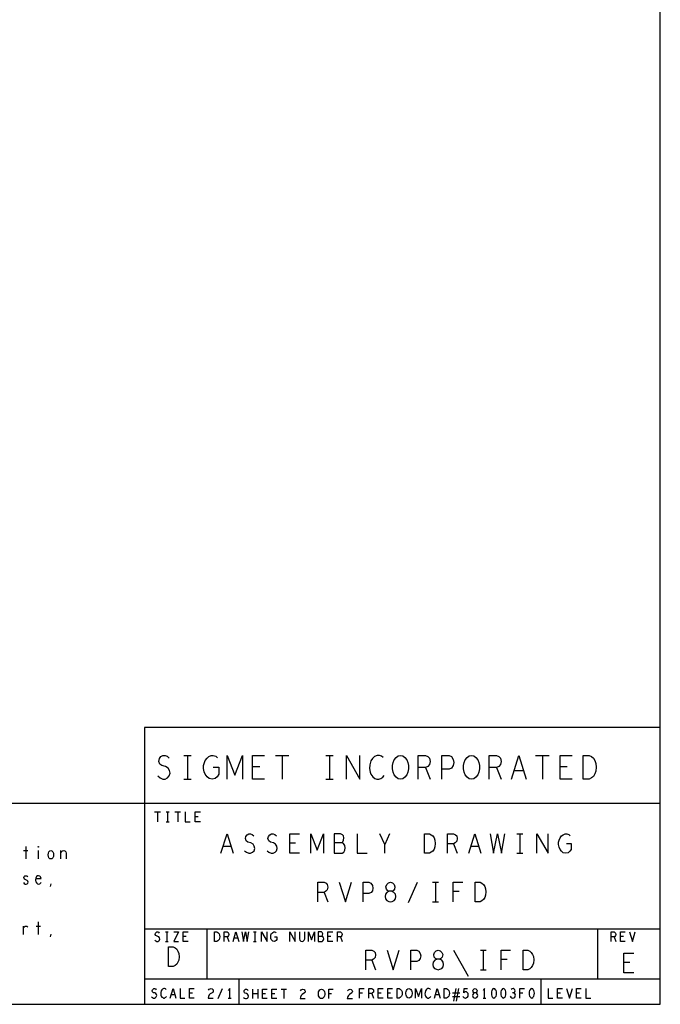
# Model space of a CAD drawing. Extents: x 17.9 to 50.9, y 20.7 to 41.7.
# Tile 10 of 14: x 45.8 to 50.9, y 20.7 to 28.6. Entities that reach past the tile are written whole.
import ezdxf

# ---------------------------------------------------------------- set-up
doc = ezdxf.new("R2010")
doc.units = 0
doc.layers.add('RVP8-IFD_E_bas', color=2, linetype='CONTINUOUS')

msp = doc.modelspace()

# ---------------------------------------------------------------- linework, layer by layer
at = {"layer": 'RVP8-IFD_E_bas'}
for points in [[(17.93, 20.735), (50.93, 20.735), (50.93, 41.735), (17.93, 41.735), (17.93, 20.735), (17.93, 20.735)], [(48.866, 22.525), (48.847, 22.528), (48.83, 22.541), (48.816, 22.559), (48.807, 22.581), (48.802, 22.607), (48.802, 22.632), (48.807, 22.657), (48.816, 22.678), (48.83, 22.697), (48.847, 22.71), (48.866, 22.713), (48.884, 22.71), (48.901, 22.697), (48.915, 22.678), (48.924, 22.657), (48.929, 22.632), (48.929, 22.607), (48.924, 22.581), (48.915, 22.559), (48.901, 22.541), (48.884, 22.528), (48.866, 22.525)], [(49.43, 22.525), (49.411, 22.528), (49.394, 22.541), (49.38, 22.559), (49.371, 22.581), (49.366, 22.607), (49.366, 22.632), (49.371, 22.657), (49.38, 22.678), (49.394, 22.697), (49.411, 22.71), (49.43, 22.713), (49.448, 22.71), (49.465, 22.697), (49.479, 22.678), (49.488, 22.657), (49.493, 22.632), (49.493, 22.607), (49.488, 22.581), (49.479, 22.559), (49.465, 22.541), (49.448, 22.528), (49.43, 22.525)], [(50.318, 22.525), (50.318, 22.713), (50.365, 22.713), (50.384, 22.704), (50.398, 22.691), (50.41, 22.672), (50.419, 22.65), (50.421, 22.619), (50.419, 22.588), (50.41, 22.566), (50.398, 22.547), (50.384, 22.534), (50.365, 22.525), (50.318, 22.525)], [(49.056, 21.935), (49.056, 22.091), (49.095, 22.091), (49.11, 22.083), (49.122, 22.073), (49.132, 22.057), (49.139, 22.039), (49.141, 22.013), (49.139, 21.987), (49.132, 21.969), (49.122, 21.953), (49.11, 21.943), (49.095, 21.935), (49.056, 21.935)], [(45.987, 21.983), (45.985, 21.985), (45.985, 21.988), (45.987, 21.99), (45.99, 21.988), (45.99, 21.985), (45.987, 21.983)], [(46.088, 21.89), (46.08, 21.892), (46.072, 21.898), (46.068, 21.91), (46.065, 21.923), (46.068, 21.937), (46.072, 21.948), (46.08, 21.955), (46.088, 21.957), (46.095, 21.955), (46.103, 21.948), (46.107, 21.937), (46.109, 21.923), (46.107, 21.91), (46.103, 21.898), (46.095, 21.892), (46.088, 21.89)], [(48.785, 21.55), (48.799, 21.553), (48.815, 21.56), (48.825, 21.573), (48.828, 21.592), (48.825, 21.61), (48.813, 21.625), (48.795, 21.633), (48.776, 21.633), (48.764, 21.638), (48.754, 21.651), (48.75, 21.67), (48.756, 21.688), (48.77, 21.701), (48.785, 21.706), (48.801, 21.701), (48.815, 21.688), (48.821, 21.67), (48.817, 21.651), (48.807, 21.638), (48.795, 21.633), (48.776, 21.633), (48.758, 21.625), (48.746, 21.61), (48.743, 21.592), (48.746, 21.573), (48.756, 21.56), (48.772, 21.553), (48.785, 21.55)], [(49.459, 21.55), (49.459, 21.706), (49.498, 21.706), (49.513, 21.698), (49.525, 21.688), (49.535, 21.672), (49.542, 21.654), (49.544, 21.628), (49.542, 21.602), (49.535, 21.584), (49.525, 21.568), (49.513, 21.558), (49.498, 21.55), (49.459, 21.55)], [(47.388, 21.235), (47.388, 21.31), (47.406, 21.31), (47.414, 21.306), (47.419, 21.301), (47.424, 21.294), (47.428, 21.285), (47.429, 21.272), (47.428, 21.26), (47.424, 21.251), (47.419, 21.244), (47.414, 21.239), (47.406, 21.235), (47.388, 21.235)], [(47.021, 21.035), (47.021, 21.191), (47.06, 21.191), (47.075, 21.183), (47.087, 21.173), (47.097, 21.157), (47.104, 21.139), (47.106, 21.113), (47.104, 21.087), (47.097, 21.069), (47.087, 21.053), (47.075, 21.043), (47.06, 21.035), (47.021, 21.035)], [(49.166, 21.01), (49.179, 21.013), (49.195, 21.02), (49.204, 21.033), (49.208, 21.052), (49.204, 21.07), (49.193, 21.085), (49.175, 21.093), (49.156, 21.093), (49.144, 21.098), (49.134, 21.111), (49.13, 21.13), (49.136, 21.148), (49.15, 21.161), (49.166, 21.166), (49.181, 21.161), (49.195, 21.148), (49.201, 21.13), (49.197, 21.111), (49.187, 21.098), (49.175, 21.093), (49.156, 21.093), (49.138, 21.085), (49.126, 21.07), (49.123, 21.052), (49.126, 21.033), (49.136, 21.02), (49.152, 21.013), (49.166, 21.01)], [(49.839, 21.01), (49.839, 21.166), (49.878, 21.166), (49.893, 21.158), (49.905, 21.148), (49.915, 21.132), (49.922, 21.114), (49.924, 21.088), (49.922, 21.062), (49.915, 21.044), (49.905, 21.028), (49.893, 21.018), (49.878, 21.01), (49.839, 21.01)], [(48.238, 20.78), (48.23, 20.781), (48.224, 20.786), (48.218, 20.794), (48.215, 20.802), (48.213, 20.813), (48.213, 20.823), (48.215, 20.833), (48.218, 20.841), (48.224, 20.849), (48.23, 20.854), (48.238, 20.855), (48.245, 20.854), (48.252, 20.849), (48.258, 20.841), (48.261, 20.833), (48.263, 20.823), (48.263, 20.813), (48.261, 20.802), (48.258, 20.794), (48.252, 20.786), (48.245, 20.781), (48.238, 20.78)], [(48.838, 20.785), (48.838, 20.86), (48.856, 20.86), (48.864, 20.856), (48.869, 20.851), (48.874, 20.844), (48.878, 20.835), (48.879, 20.823), (48.878, 20.81), (48.874, 20.801), (48.869, 20.794), (48.864, 20.789), (48.856, 20.785), (48.838, 20.785)], [(48.933, 20.785), (48.925, 20.786), (48.919, 20.791), (48.913, 20.799), (48.91, 20.808), (48.908, 20.817), (48.908, 20.827), (48.91, 20.837), (48.913, 20.846), (48.919, 20.854), (48.925, 20.859), (48.933, 20.86), (48.94, 20.859), (48.947, 20.854), (48.953, 20.846), (48.956, 20.837), (48.958, 20.827), (48.958, 20.817), (48.956, 20.808), (48.953, 20.799), (48.947, 20.791), (48.94, 20.786), (48.933, 20.785)], [(49.213, 20.785), (49.213, 20.86), (49.231, 20.86), (49.239, 20.856), (49.244, 20.851), (49.249, 20.844), (49.253, 20.835), (49.254, 20.823), (49.253, 20.81), (49.249, 20.801), (49.244, 20.794), (49.239, 20.789), (49.231, 20.785), (49.213, 20.785)], [(49.458, 20.785), (49.465, 20.786), (49.472, 20.79), (49.477, 20.796), (49.479, 20.805), (49.477, 20.814), (49.471, 20.821), (49.463, 20.825), (49.453, 20.825), (49.448, 20.827), (49.443, 20.834), (49.441, 20.843), (49.444, 20.851), (49.451, 20.858), (49.458, 20.86), (49.465, 20.858), (49.472, 20.851), (49.475, 20.843), (49.473, 20.834), (49.468, 20.827), (49.463, 20.825), (49.453, 20.825), (49.445, 20.821), (49.439, 20.814), (49.438, 20.805), (49.439, 20.796), (49.444, 20.79), (49.451, 20.786), (49.458, 20.785)], [(49.608, 20.86), (49.6, 20.858), (49.595, 20.851), (49.591, 20.844), (49.588, 20.834), (49.588, 20.823), (49.588, 20.811), (49.591, 20.801), (49.595, 20.794), (49.6, 20.788), (49.608, 20.785), (49.616, 20.788), (49.621, 20.794), (49.625, 20.801), (49.628, 20.811), (49.629, 20.823), (49.628, 20.834), (49.625, 20.844), (49.621, 20.851), (49.616, 20.858), (49.608, 20.86)], [(49.683, 20.86), (49.675, 20.858), (49.67, 20.851), (49.666, 20.844), (49.663, 20.834), (49.662, 20.823), (49.663, 20.811), (49.666, 20.801), (49.67, 20.794), (49.675, 20.788), (49.683, 20.785), (49.69, 20.788), (49.696, 20.794), (49.7, 20.801), (49.703, 20.811), (49.703, 20.823), (49.703, 20.834), (49.7, 20.844), (49.696, 20.851), (49.69, 20.858), (49.683, 20.86)], [(49.908, 20.86), (49.901, 20.858), (49.895, 20.851), (49.891, 20.844), (49.888, 20.834), (49.888, 20.823), (49.888, 20.811), (49.891, 20.801), (49.895, 20.794), (49.901, 20.788), (49.908, 20.785), (49.916, 20.788), (49.921, 20.794), (49.925, 20.801), (49.928, 20.811), (49.929, 20.823), (49.928, 20.834), (49.925, 20.844), (49.921, 20.851), (49.916, 20.858), (49.908, 20.86)]]:
    msp.add_lwpolyline(points, close=True, dxfattribs=at)
for points in [[(50.93, 22.935), (46.83, 22.935), (46.83, 20.735)], [(46.936, 22.55), (46.955, 22.534), (46.976, 22.525), (46.995, 22.525), (47.014, 22.534), (47.028, 22.55), (47.035, 22.572), (47.03, 22.594), (47.018, 22.613), (46.997, 22.625), (46.969, 22.632), (46.953, 22.644), (46.945, 22.666), (46.95, 22.688), (46.962, 22.704), (46.978, 22.713), (46.995, 22.713), (47.011, 22.707), (47.026, 22.691)], [(47.145, 22.713), (47.202, 22.713)], [(47.174, 22.713), (47.174, 22.525)], [(47.376, 22.619), (47.423, 22.619), (47.423, 22.563), (47.409, 22.544), (47.392, 22.531), (47.369, 22.525), (47.345, 22.531), (47.329, 22.544), (47.314, 22.563), (47.305, 22.584), (47.3, 22.61), (47.3, 22.632), (47.305, 22.65), (47.314, 22.672), (47.329, 22.691), (47.343, 22.704), (47.361, 22.713), (47.378, 22.713), (47.397, 22.707), (47.411, 22.694)], [(47.488, 22.525), (47.488, 22.713), (47.549, 22.556), (47.611, 22.713), (47.611, 22.525)], [(47.785, 22.525), (47.69, 22.525), (47.69, 22.713), (47.785, 22.713)], [(47.871, 22.713), (47.979, 22.713)], [(47.925, 22.713), (47.925, 22.525)], [(48.273, 22.713), (48.33, 22.713)], [(48.301, 22.713), (48.301, 22.525)], [(48.436, 22.525), (48.436, 22.713), (48.543, 22.525), (48.543, 22.713)], [(48.729, 22.697), (48.715, 22.707), (48.699, 22.713), (48.68, 22.713), (48.659, 22.704), (48.642, 22.688), (48.631, 22.669), (48.621, 22.638), (48.619, 22.61), (48.624, 22.581), (48.631, 22.563), (48.645, 22.544), (48.661, 22.531), (48.678, 22.525), (48.694, 22.525), (48.71, 22.531), (48.724, 22.541), (48.736, 22.553)], [(49.007, 22.525), (49.007, 22.713), (49.065, 22.713), (49.084, 22.704), (49.096, 22.691), (49.1, 22.666), (49.096, 22.641), (49.082, 22.625), (49.065, 22.616), (49.007, 22.616)], [(49.194, 22.525), (49.194, 22.713), (49.251, 22.713), (49.27, 22.704), (49.284, 22.682), (49.289, 22.657), (49.284, 22.632), (49.272, 22.613), (49.251, 22.603), (49.194, 22.603)], [(49.57, 22.525), (49.57, 22.713), (49.629, 22.713), (49.648, 22.704), (49.66, 22.691), (49.665, 22.666), (49.66, 22.641), (49.646, 22.625), (49.629, 22.616), (49.57, 22.616)], [(49.747, 22.525), (49.806, 22.713), (49.864, 22.525)], [(49.939, 22.713), (50.048, 22.713)], [(49.993, 22.713), (49.993, 22.525)], [(50.229, 22.525), (50.134, 22.525), (50.134, 22.713), (50.229, 22.713)], [(47.747, 22.622), (47.69, 22.622)], [(50.191, 22.622), (50.134, 22.622)], [(49.065, 22.616), (49.1, 22.525)], [(49.629, 22.616), (49.665, 22.525)], [(49.843, 22.591), (49.768, 22.591)], [(47.145, 22.525), (47.202, 22.525)], [(48.273, 22.525), (48.33, 22.525)], [(44.73, 22.335), (50.93, 22.335)], [(46.912, 22.265), (46.958, 22.265)], [(46.935, 22.265), (46.935, 22.185)], [(47.003, 22.265), (47.027, 22.265)], [(47.015, 22.265), (47.015, 22.185)], [(47.072, 22.265), (47.118, 22.265)], [(47.095, 22.265), (47.095, 22.185)], [(47.155, 22.265), (47.155, 22.185), (47.195, 22.185)], [(47.275, 22.185), (47.235, 22.185), (47.235, 22.265), (47.275, 22.265)], [(47.259, 22.226), (47.235, 22.226)], [(47.003, 22.185), (47.027, 22.185)], [(47.439, 21.935), (47.487, 22.091), (47.536, 21.935)], [(47.626, 21.956), (47.641, 21.943), (47.659, 21.935), (47.674, 21.935), (47.69, 21.943), (47.702, 21.956), (47.707, 21.974), (47.704, 21.992), (47.694, 22.008), (47.676, 22.018), (47.653, 22.023), (47.639, 22.034), (47.633, 22.052), (47.637, 22.07), (47.647, 22.083), (47.661, 22.091), (47.674, 22.091), (47.688, 22.086), (47.7, 22.073)], [(47.805, 21.956), (47.82, 21.943), (47.838, 21.935), (47.853, 21.935), (47.869, 21.943), (47.881, 21.956), (47.886, 21.974), (47.883, 21.992), (47.873, 22.008), (47.855, 22.018), (47.832, 22.023), (47.818, 22.034), (47.812, 22.052), (47.816, 22.07), (47.826, 22.083), (47.84, 22.091), (47.853, 22.091), (47.867, 22.086), (47.879, 22.073)], [(48.063, 21.935), (47.986, 21.935), (47.986, 22.091), (48.063, 22.091)], [(48.153, 21.935), (48.153, 22.091), (48.203, 21.961), (48.254, 22.091), (48.254, 21.935)], [(48.398, 22.018), (48.406, 22.026), (48.412, 22.039), (48.416, 22.057), (48.412, 22.073), (48.404, 22.083), (48.39, 22.091), (48.338, 22.091), (48.338, 21.935), (48.402, 21.935), (48.416, 21.945), (48.423, 21.961), (48.427, 21.979), (48.423, 21.997), (48.412, 22.013), (48.398, 22.018), (48.338, 22.018)], [(48.522, 22.091), (48.522, 21.935), (48.6, 21.935)], [(48.741, 21.935), (48.741, 22.005), (48.701, 22.091)], [(48.779, 22.091), (48.741, 22.005)], [(49.238, 21.935), (49.238, 22.091), (49.287, 22.091), (49.303, 22.083), (49.313, 22.073), (49.317, 22.052), (49.313, 22.031), (49.301, 22.018), (49.287, 22.01), (49.238, 22.01)], [(49.408, 21.935), (49.457, 22.091), (49.505, 21.935)], [(49.577, 22.091), (49.604, 21.935), (49.636, 22.091), (49.667, 21.935), (49.694, 22.091)], [(49.791, 22.091), (49.838, 22.091)], [(49.814, 22.091), (49.814, 21.935)], [(49.949, 21.935), (49.949, 22.091), (50.038, 21.935), (50.038, 22.091)], [(50.184, 22.013), (50.223, 22.013), (50.223, 21.966), (50.211, 21.951), (50.198, 21.94), (50.178, 21.935), (50.159, 21.94), (50.145, 21.951), (50.133, 21.966), (50.126, 21.984), (50.122, 22.005), (50.122, 22.023), (50.126, 22.039), (50.133, 22.057), (50.145, 22.073), (50.157, 22.083), (50.173, 22.091), (50.186, 22.091), (50.202, 22.086), (50.213, 22.075), (50.213, 22.075)], [(48.032, 22.016), (47.986, 22.016)], [(49.287, 22.01), (49.317, 21.935)], [(45.87, 21.957), (45.905, 21.957)], [(45.888, 21.99), (45.888, 21.89)], [(45.987, 21.957), (45.987, 21.89)], [(46.166, 21.89), (46.166, 21.957)], [(46.166, 21.94), (46.171, 21.948), (46.179, 21.955), (46.189, 21.957), (46.197, 21.955), (46.205, 21.948), (46.209, 21.937), (46.209, 21.89)], [(47.519, 21.99), (47.456, 21.99)], [(49.488, 21.99), (49.425, 21.99)], [(49.791, 21.935), (49.838, 21.935)], [(45.869, 21.702), (45.875, 21.695), (45.884, 21.69), (45.891, 21.69), (45.899, 21.693), (45.904, 21.698), (45.906, 21.705), (45.905, 21.715), (45.9, 21.72), (45.877, 21.73), (45.873, 21.742), (45.875, 21.75), (45.88, 21.755), (45.888, 21.757), (45.895, 21.755), (45.903, 21.75)], [(45.969, 21.735), (46.009, 21.735), (46.005, 21.747), (45.999, 21.753), (45.99, 21.757), (45.981, 21.755), (45.974, 21.75), (45.969, 21.738), (45.966, 21.728), (45.966, 21.718), (45.969, 21.708), (45.975, 21.698), (45.982, 21.692), (45.991, 21.69), (46, 21.693), (46.009, 21.703)], [(46.085, 21.672), (46.09, 21.693)], [(48.209, 21.55), (48.209, 21.706), (48.258, 21.706), (48.274, 21.698), (48.284, 21.688), (48.287, 21.667), (48.284, 21.646), (48.272, 21.633), (48.258, 21.625), (48.209, 21.625)], [(48.379, 21.706), (48.428, 21.55), (48.476, 21.706)], [(48.568, 21.55), (48.568, 21.706), (48.614, 21.706), (48.63, 21.698), (48.642, 21.68), (48.646, 21.659), (48.642, 21.638), (48.632, 21.623), (48.614, 21.615), (48.568, 21.615)], [(48.929, 21.545), (49, 21.706)], [(49.12, 21.706), (49.167, 21.706)], [(49.144, 21.706), (49.144, 21.55)], [(49.285, 21.55), (49.285, 21.706), (49.36, 21.706)], [(48.258, 21.625), (48.287, 21.55)], [(49.332, 21.631), (49.285, 21.631)], [(49.12, 21.55), (49.167, 21.55)], [(45.987, 21.39), (45.987, 21.29)], [(45.87, 21.29), (45.87, 21.357)], [(45.87, 21.343), (45.876, 21.35), (45.882, 21.355), (45.891, 21.357), (45.897, 21.355), (45.905, 21.35)], [(45.97, 21.357), (46.005, 21.357)], [(46.085, 21.272), (46.09, 21.293)], [(46.83, 21.335), (50.93, 21.335)], [(46.913, 21.245), (46.921, 21.239), (46.929, 21.235), (46.937, 21.235), (46.944, 21.239), (46.95, 21.245), (46.953, 21.254), (46.951, 21.263), (46.946, 21.27), (46.938, 21.275), (46.926, 21.278), (46.92, 21.282), (46.917, 21.291), (46.919, 21.3), (46.924, 21.306), (46.93, 21.31), (46.937, 21.31), (46.943, 21.308), (46.949, 21.301)], [(46.997, 21.31), (47.019, 21.31)], [(47.008, 21.31), (47.008, 21.235)], [(47.065, 21.31), (47.101, 21.31), (47.065, 21.235), (47.101, 21.235)], [(47.177, 21.235), (47.139, 21.235), (47.139, 21.31), (47.177, 21.31)], [(47.33, 20.935), (47.33, 21.335), (47.33, 21.335)], [(47.464, 21.235), (47.464, 21.31), (47.488, 21.31), (47.495, 21.306), (47.5, 21.301), (47.502, 21.291), (47.5, 21.281), (47.494, 21.275), (47.488, 21.271), (47.464, 21.271)], [(47.535, 21.235), (47.558, 21.31), (47.581, 21.235)], [(47.605, 21.31), (47.618, 21.235), (47.633, 21.31), (47.648, 21.235), (47.661, 21.31)], [(47.697, 21.31), (47.719, 21.31)], [(47.708, 21.31), (47.708, 21.235)], [(47.762, 21.235), (47.762, 21.31), (47.805, 21.235), (47.805, 21.31)], [(47.864, 21.272), (47.882, 21.272), (47.882, 21.25), (47.877, 21.243), (47.87, 21.237), (47.861, 21.235), (47.852, 21.237), (47.845, 21.243), (47.839, 21.25), (47.836, 21.259), (47.834, 21.269), (47.834, 21.278), (47.836, 21.285), (47.839, 21.294), (47.845, 21.301), (47.85, 21.306), (47.858, 21.31), (47.864, 21.31), (47.872, 21.308), (47.878, 21.302)], [(47.986, 21.235), (47.986, 21.31), (48.029, 21.235), (48.029, 21.31)], [(48.063, 21.31), (48.063, 21.256), (48.066, 21.245), (48.074, 21.237), (48.083, 21.235), (48.092, 21.237), (48.1, 21.245), (48.104, 21.256), (48.104, 21.31)], [(48.134, 21.235), (48.134, 21.31), (48.158, 21.247), (48.182, 21.31), (48.182, 21.235)], [(48.241, 21.275), (48.244, 21.279), (48.247, 21.285), (48.249, 21.294), (48.247, 21.301), (48.243, 21.306), (48.237, 21.31), (48.211, 21.31), (48.211, 21.235), (48.242, 21.235), (48.249, 21.24), (48.253, 21.247), (48.255, 21.256), (48.253, 21.265), (48.247, 21.272), (48.241, 21.275), (48.211, 21.275)], [(48.327, 21.235), (48.289, 21.235), (48.289, 21.31), (48.327, 21.31)], [(48.364, 21.235), (48.364, 21.31), (48.388, 21.31), (48.395, 21.306), (48.4, 21.301), (48.402, 21.291), (48.4, 21.281), (48.394, 21.275), (48.388, 21.271), (48.364, 21.271)], [(50.43, 21.335), (50.43, 20.935)], [(50.539, 21.235), (50.539, 21.31), (50.563, 21.31), (50.57, 21.306), (50.575, 21.301), (50.577, 21.291), (50.575, 21.281), (50.569, 21.275), (50.563, 21.271), (50.539, 21.271)], [(50.652, 21.235), (50.614, 21.235), (50.614, 21.31), (50.652, 21.31)], [(50.685, 21.31), (50.708, 21.235), (50.731, 21.31)], [(46.997, 21.235), (47.019, 21.235)], [(47.162, 21.274), (47.139, 21.274), (47.139, 21.274)], [(47.488, 21.271), (47.502, 21.235)], [(47.573, 21.261), (47.543, 21.261)], [(47.697, 21.235), (47.719, 21.235)], [(48.312, 21.274), (48.289, 21.274)], [(48.388, 21.271), (48.402, 21.235)], [(50.563, 21.271), (50.577, 21.235)], [(50.637, 21.274), (50.614, 21.274)], [(48.59, 21.01), (48.59, 21.166), (48.638, 21.166), (48.654, 21.158), (48.664, 21.148), (48.667, 21.127), (48.664, 21.106), (48.652, 21.093), (48.638, 21.085), (48.59, 21.085)], [(48.759, 21.166), (48.807, 21.01), (48.856, 21.166)], [(48.947, 21.01), (48.947, 21.166), (48.994, 21.166), (49.01, 21.158), (49.022, 21.14), (49.026, 21.119), (49.022, 21.098), (49.012, 21.083), (48.994, 21.075), (48.947, 21.075)], [(49.286, 21.166), (49.403, 20.958)], [(49.5, 21.166), (49.547, 21.166)], [(49.523, 21.166), (49.523, 21.01)], [(49.665, 21.01), (49.665, 21.166), (49.74, 21.166)], [(50.719, 20.985), (50.641, 20.985), (50.641, 21.141), (50.719, 21.141)], [(48.638, 21.085), (48.667, 21.01)], [(49.712, 21.091), (49.665, 21.091)], [(50.688, 21.066), (50.641, 21.066)], [(49.5, 21.01), (49.547, 21.01)], [(50.93, 20.935), (46.83, 20.935)], [(47.58, 20.935), (47.58, 20.735)], [(49.98, 20.935), (49.98, 20.735)], [(46.888, 20.795), (46.896, 20.789), (46.904, 20.785), (46.912, 20.785), (46.919, 20.789), (46.925, 20.795), (46.928, 20.804), (46.926, 20.813), (46.921, 20.82), (46.913, 20.825), (46.902, 20.827), (46.895, 20.833), (46.892, 20.841), (46.894, 20.85), (46.899, 20.856), (46.905, 20.86), (46.912, 20.86), (46.918, 20.858), (46.924, 20.851)], [(47.004, 20.854), (46.998, 20.858), (46.991, 20.86), (46.984, 20.86), (46.975, 20.856), (46.969, 20.85), (46.964, 20.843), (46.961, 20.83), (46.96, 20.819), (46.961, 20.808), (46.964, 20.8), (46.97, 20.792), (46.977, 20.788), (46.983, 20.785), (46.989, 20.785), (46.996, 20.788), (47.002, 20.791), (47.006, 20.796)], [(47.035, 20.785), (47.058, 20.86), (47.081, 20.785)], [(47.114, 20.86), (47.114, 20.785), (47.152, 20.785)], [(47.227, 20.785), (47.189, 20.785), (47.189, 20.86), (47.227, 20.86)], [(47.212, 20.824), (47.189, 20.824)], [(47.34, 20.847), (47.346, 20.855), (47.352, 20.859), (47.36, 20.86), (47.369, 20.858), (47.376, 20.851), (47.378, 20.844), (47.377, 20.836), (47.373, 20.83), (47.354, 20.817), (47.346, 20.809), (47.34, 20.796), (47.338, 20.785), (47.378, 20.785)], [(47.416, 20.782), (47.45, 20.86)], [(47.508, 20.785), (47.508, 20.86), (47.497, 20.845)], [(47.618, 20.79), (47.626, 20.784), (47.634, 20.78), (47.642, 20.78), (47.649, 20.784), (47.655, 20.79), (47.658, 20.799), (47.656, 20.808), (47.651, 20.815), (47.643, 20.82), (47.632, 20.823), (47.625, 20.827), (47.622, 20.836), (47.624, 20.845), (47.629, 20.851), (47.635, 20.855), (47.642, 20.855), (47.648, 20.853), (47.654, 20.846)], [(47.693, 20.78), (47.693, 20.855)], [(47.733, 20.855), (47.733, 20.78)], [(47.807, 20.78), (47.769, 20.78), (47.769, 20.855), (47.807, 20.855)], [(47.792, 20.819), (47.769, 20.819)], [(47.882, 20.78), (47.844, 20.78), (47.844, 20.855), (47.882, 20.855)], [(47.867, 20.819), (47.844, 20.819)], [(47.917, 20.855), (47.959, 20.855)], [(47.938, 20.855), (47.938, 20.78)], [(48.07, 20.843), (48.076, 20.85), (48.082, 20.854), (48.09, 20.855), (48.099, 20.853), (48.106, 20.846), (48.108, 20.839), (48.107, 20.831), (48.103, 20.825), (48.084, 20.813), (48.076, 20.804), (48.07, 20.791), (48.068, 20.78), (48.108, 20.78)], [(48.295, 20.78), (48.295, 20.855), (48.331, 20.855)], [(48.318, 20.819), (48.295, 20.819)], [(48.445, 20.843), (48.451, 20.85), (48.457, 20.854), (48.465, 20.855), (48.474, 20.853), (48.481, 20.846), (48.483, 20.839), (48.482, 20.831), (48.478, 20.825), (48.459, 20.813), (48.451, 20.804), (48.445, 20.791), (48.443, 20.78), (48.483, 20.78)], [(48.54, 20.785), (48.54, 20.86), (48.576, 20.86)], [(48.563, 20.824), (48.54, 20.824)], [(48.614, 20.785), (48.614, 20.86), (48.638, 20.86), (48.645, 20.856), (48.65, 20.851), (48.652, 20.841), (48.65, 20.831), (48.644, 20.825), (48.638, 20.821), (48.614, 20.821)], [(48.638, 20.821), (48.652, 20.785)], [(48.727, 20.785), (48.689, 20.785), (48.689, 20.86), (48.727, 20.86)], [(48.712, 20.824), (48.689, 20.824)], [(48.802, 20.785), (48.764, 20.785), (48.764, 20.86), (48.802, 20.86)], [(48.787, 20.824), (48.764, 20.824)], [(48.984, 20.785), (48.984, 20.86), (49.008, 20.798), (49.032, 20.86), (49.032, 20.785)], [(49.104, 20.854), (49.098, 20.858), (49.091, 20.86), (49.084, 20.86), (49.076, 20.856), (49.069, 20.85), (49.064, 20.843), (49.061, 20.83), (49.06, 20.819), (49.062, 20.808), (49.064, 20.8), (49.07, 20.792), (49.076, 20.788), (49.083, 20.785), (49.09, 20.785), (49.096, 20.788), (49.102, 20.791), (49.106, 20.796)], [(49.135, 20.785), (49.158, 20.86), (49.181, 20.785)], [(49.336, 20.823), (49.28, 20.823)], [(49.289, 20.76), (49.308, 20.86)], [(49.327, 20.86), (49.308, 20.76)], [(49.362, 20.796), (49.368, 20.79), (49.375, 20.786), (49.383, 20.785), (49.391, 20.788), (49.398, 20.792), (49.403, 20.801), (49.403, 20.811), (49.402, 20.821), (49.397, 20.827), (49.39, 20.833), (49.384, 20.834), (49.377, 20.833), (49.369, 20.827), (49.372, 20.86), (49.397, 20.86)], [(49.533, 20.785), (49.533, 20.86), (49.522, 20.845)], [(49.737, 20.8), (49.743, 20.791), (49.75, 20.786), (49.759, 20.785), (49.766, 20.786), (49.774, 20.792), (49.778, 20.8), (49.779, 20.808), (49.778, 20.816), (49.771, 20.823), (49.764, 20.825), (49.756, 20.825)], [(49.764, 20.825), (49.77, 20.829), (49.775, 20.835), (49.777, 20.843), (49.775, 20.85), (49.77, 20.856), (49.762, 20.86), (49.753, 20.859), (49.745, 20.854)], [(49.815, 20.785), (49.815, 20.86), (49.851, 20.86)], [(49.838, 20.824), (49.815, 20.824)], [(50.039, 20.86), (50.039, 20.785), (50.077, 20.785)], [(50.152, 20.785), (50.114, 20.785), (50.114, 20.86), (50.152, 20.86)], [(50.137, 20.824), (50.114, 20.824)], [(50.185, 20.86), (50.208, 20.785), (50.231, 20.86)], [(50.302, 20.785), (50.264, 20.785), (50.264, 20.86), (50.302, 20.86)], [(50.287, 20.824), (50.264, 20.824)], [(50.339, 20.86), (50.339, 20.785), (50.377, 20.785)], [(47.073, 20.811), (47.043, 20.811)], [(47.497, 20.785), (47.519, 20.785)], [(47.733, 20.817), (47.693, 20.817)], [(49.173, 20.811), (49.143, 20.811)], [(49.28, 20.798), (49.336, 20.798)], [(49.522, 20.785), (49.544, 20.785)]]:
    msp.add_lwpolyline(points, dxfattribs=at)

doc.saveas('drawing.dxf')
